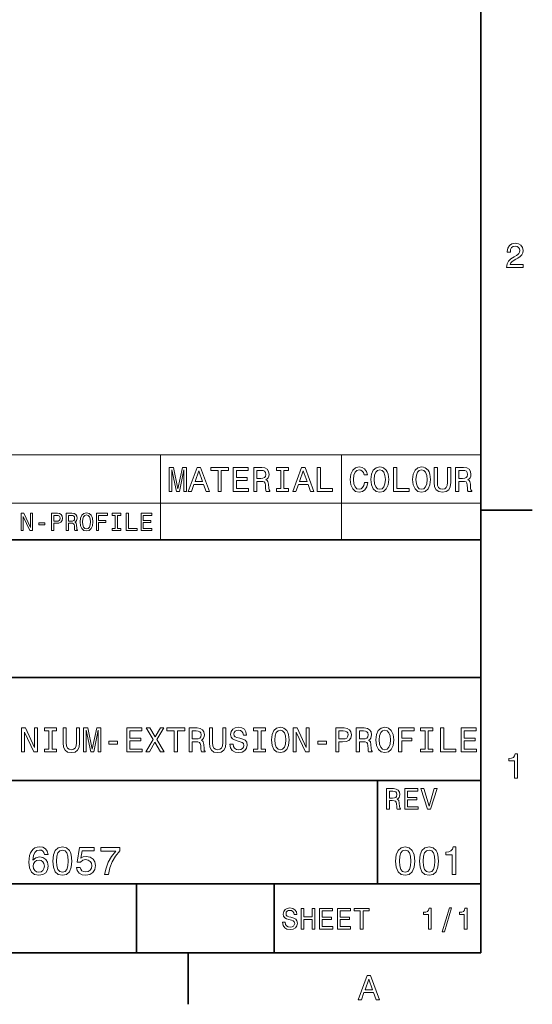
# Model space of a CAD drawing. Extents: x -13 to 420, y 0 to 297.
# Tile 11 of 12: x 343 to 418, y 2 to 146. Entities that reach past the tile are written whole.
import ezdxf

# ---------------------------------------------------------------- set-up
doc = ezdxf.new("R2010")
doc.units = 0

msp = doc.modelspace()

# ---------------------------------------------------------------- linework, layer by layer
at = {"color": 7, "lineweight": 35}
for p, q in [((410, 10), (410, 287)), ((410, 74.300003), (417.5, 74.300003)), ((220, 70), (410, 70)), ((410, 70), (410, 10)), ((220, 50), (410, 50)), ((285, 35), (410, 35)), ((395, 20), (395, 35)), ((220, 20), (410, 20)), ((360, 10), (360, 20)), ((380, 10), (380, 20)), ((10, 10), (410, 10)), ((220, 10), (410, 10)), ((367.5, 10), (367.5, 2.5))]:
    msp.add_line(p, q, dxfattribs=at)
at = {"color": 7, "lineweight": 13}
for p, q in [((247.331436, 82.365997), (410, 82.365997)), ((363.495667, 82.365997), (363.495667, 70)), ((389.783875, 82.365997), (389.783875, 70)), ((410, 82.365997), (410, 70)), ((247.331436, 75.319168), (410, 75.319168)), ((247.331436, 70), (410, 70))]:
    msp.add_line(p, q, dxfattribs=at)
for points in [[(413.76947, 109.566788), (416.175079, 109.566788), (416.175079, 110.000504), (414.273773, 110.000504), (414.3797, 110.237534), (414.561249, 110.434219), (415.121033, 110.79229), (415.418579, 110.943588), (415.751434, 111.160446), (415.988464, 111.412613), (416.124634, 111.710159), (416.175079, 112.048058), (416.089355, 112.471687), (415.852325, 112.804543), (415.489197, 113.016357), (415.020172, 113.092003), (414.536041, 113.006271), (414.167877, 112.769234), (413.930847, 112.390999), (413.850159, 111.891716), (413.850159, 111.821114), (414.309082, 111.821114), (414.309082, 111.861458), (414.354462, 112.204399), (414.490631, 112.456558), (414.707489, 112.617943), (414.994965, 112.673416), (415.287476, 112.622986), (415.504333, 112.496902), (415.645538, 112.300217), (415.695984, 112.053101), (415.660675, 111.821114), (415.56485, 111.624428), (415.403473, 111.452957), (415.181549, 111.301659), (414.884003, 111.140274), (414.389771, 110.827591), (414.041779, 110.494743), (413.835022, 110.091286), (413.76947, 109.581917)], [(364.752869, 77.009369), (365.141205, 77.009369), (365.141205, 80.1866), (365.796814, 77.009369), (366.23053, 77.009369), (366.881104, 80.1866), (366.881104, 77.009369), (367.274475, 77.009369), (367.274475, 80.509369), (366.65921, 80.509369), (366.013672, 77.422913), (365.373199, 80.509369), (364.752869, 80.509369)], [(367.516571, 77.009369), (367.98053, 77.009369), (368.348694, 78.038185), (369.745667, 78.038185), (370.113831, 77.009369), (370.587891, 77.009369), (369.306915, 80.514412), (368.792511, 80.514412)], [(371.853729, 77.009369), (372.317719, 77.009369), (372.317719, 80.085739), (373.376801, 80.085739), (373.376801, 80.509369), (370.789612, 80.509369), (370.789612, 80.085739), (371.853729, 80.085739)], [(374.062683, 77.009369), (376.281677, 77.009369), (376.281677, 77.432999), (374.526642, 77.432999), (374.526642, 78.618156), (376.090057, 78.618156), (376.090057, 79.036743), (374.526642, 79.036743), (374.526642, 80.085739), (376.241333, 80.085739), (376.241333, 80.509369), (374.062683, 80.509369)], [(377.033142, 77.009369), (377.502136, 77.009369), (377.502136, 78.487038), (377.981262, 78.487038), (378.33429, 78.471909), (378.556183, 78.401299), (378.677216, 78.234871), (378.727661, 77.937325), (378.752869, 77.483429), (378.783142, 77.185883), (378.843658, 77.009369), (379.373199, 77.009369), (379.373199, 77.105186), (379.257202, 77.246399), (379.216858, 77.508652), (379.181549, 78.073486), (379.095825, 78.492081), (378.979828, 78.623199), (378.798248, 78.719025), (379, 78.8451), (379.141205, 79.021614), (379.231964, 79.243515), (379.262238, 79.510811), (379.19162, 79.934441), (378.989899, 80.252167), (378.657043, 80.44381), (378.203156, 80.509369), (377.033142, 80.509369)], [(380.961792, 77.432999), (380.316284, 77.432999), (380.316284, 77.009369), (382.07132, 77.009369), (382.07132, 77.432999), (381.425781, 77.432999), (381.425781, 80.085739), (382.07132, 80.085739), (382.07132, 80.509369), (380.316284, 80.509369), (380.316284, 80.085739), (380.961792, 80.085739)], [(382.696686, 77.009369), (383.160645, 77.009369), (383.528809, 78.038185), (384.925781, 78.038185), (385.293945, 77.009369), (385.768005, 77.009369), (384.48703, 80.514412), (383.972626, 80.514412)], [(386.242065, 77.009369), (388.491333, 77.009369), (388.491333, 77.432999), (386.706055, 77.432999), (386.706055, 80.509369), (386.242065, 80.509369)], [(393.118896, 78.310524), (393.018036, 77.886894), (392.851593, 77.584297), (392.619598, 77.397697), (392.34729, 77.337181), (392.01947, 77.427956), (391.762268, 77.700294), (391.59079, 78.144096), (391.535309, 78.759369), (391.59079, 79.369598), (391.757233, 79.818443), (392.014435, 80.090782), (392.34729, 80.1866), (392.589355, 80.136169), (392.796112, 79.994957), (392.95752, 79.768013), (393.068451, 79.455338), (393.547577, 79.455338), (393.396271, 79.934441), (393.134033, 80.297554), (392.77594, 80.524498), (392.34729, 80.605194), (391.812683, 80.479111), (391.404205, 80.126083), (391.141937, 79.546112), (391.051178, 78.759369), (391.141937, 77.972626), (391.404205, 77.392654), (391.812683, 77.034584), (392.34729, 76.913551), (392.816284, 77.009369), (393.19455, 77.276657), (393.461823, 77.715424), (393.603027, 78.310524)], [(394.041809, 78.759369), (394.132568, 77.972626), (394.394836, 77.392654), (394.803314, 77.034584), (395.337921, 76.913551), (395.867462, 77.034584), (396.281006, 77.392654), (396.538208, 77.972626), (396.634033, 78.759369), (396.538208, 79.541069), (396.427246, 79.858795), (396.281006, 80.12104), (395.867462, 80.479111), (395.615295, 80.569885), (395.337921, 80.605194), (394.798279, 80.479111), (394.389771, 80.126083), (394.132568, 79.546112)], [(394.52594, 78.759369), (394.581421, 79.369598), (394.747864, 79.818443), (395.005066, 80.090782), (395.337921, 80.1866), (395.66571, 80.090782), (395.922913, 79.8134), (396.089355, 79.364555), (396.149872, 78.759369), (396.089355, 78.149139), (395.922913, 77.700294), (395.66571, 77.427956), (395.337921, 77.337181), (395.005066, 77.427956), (394.747864, 77.700294), (394.581421, 78.144096)], [(397.350159, 77.009369), (399.599426, 77.009369), (399.599426, 77.432999), (397.814148, 77.432999), (397.814148, 80.509369), (397.350159, 80.509369)], [(400.113831, 78.759369), (400.20462, 77.972626), (400.466858, 77.392654), (400.875366, 77.034584), (401.409943, 76.913551), (401.939484, 77.034584), (402.353027, 77.392654), (402.610229, 77.972626), (402.706055, 78.759369), (402.610229, 79.541069), (402.499298, 79.858795), (402.353027, 80.12104), (401.939484, 80.479111), (401.687347, 80.569885), (401.409943, 80.605194), (400.870331, 80.479111), (400.461823, 80.126083), (400.20462, 79.546112)], [(400.597992, 78.759369), (400.653473, 79.369598), (400.819885, 79.818443), (401.077087, 80.090782), (401.409943, 80.1866), (401.737762, 80.090782), (401.994965, 79.8134), (402.161407, 79.364555), (402.221924, 78.759369), (402.161407, 78.149139), (401.994965, 77.700294), (401.737762, 77.427956), (401.409943, 77.337181), (401.077087, 77.427956), (400.819885, 77.700294), (400.653473, 78.144096)], [(403.240662, 78.340782), (403.311249, 77.710381), (403.533142, 77.261528), (403.906342, 77.004326), (404.445984, 76.913551), (404.98056, 77.004326), (405.35376, 77.261528), (405.575653, 77.705338), (405.651306, 78.340782), (405.651306, 80.509369), (405.182281, 80.509369), (405.182281, 78.315567), (405.136902, 77.886894), (405.000732, 77.579254), (404.768738, 77.397697), (404.445984, 77.337181), (404.113129, 77.397697), (403.881134, 77.579254), (403.744965, 77.881844), (403.70462, 78.315567), (403.70462, 80.509369), (403.240662, 80.509369)], [(406.357361, 77.009369), (406.826385, 77.009369), (406.826385, 78.487038), (407.305481, 78.487038), (407.658508, 78.471909), (407.880432, 78.401299), (408.001465, 78.234871), (408.05188, 77.937325), (408.077087, 77.483429), (408.107361, 77.185883), (408.167877, 77.009369), (408.697418, 77.009369), (408.697418, 77.105186), (408.581421, 77.246399), (408.541077, 77.508652), (408.505768, 78.073486), (408.420044, 78.492081), (408.304047, 78.623199), (408.122498, 78.719025), (408.324219, 78.8451), (408.465424, 79.021614), (408.556213, 79.243515), (408.586456, 79.510811), (408.515869, 79.934441), (408.314148, 80.252167), (407.981293, 80.44381), (407.527405, 80.509369), (406.357361, 80.509369)], [(368.510071, 78.466858), (369.049713, 80.010086), (369.589325, 78.466858)], [(378.072021, 80.080696), (378.379669, 80.050438), (378.596527, 79.954613), (378.732697, 79.778099), (378.778076, 79.500725), (378.727661, 79.208214), (378.591492, 79.0317), (378.359497, 78.940926), (378.041779, 78.91571), (377.502136, 78.91571), (377.502136, 80.080696)], [(383.690186, 78.466858), (384.229828, 80.010086), (384.76944, 78.466858)], [(407.396271, 80.080696), (407.703918, 80.050438), (407.920776, 79.954613), (408.056946, 79.778099), (408.102325, 79.500725), (408.05188, 79.208214), (407.91571, 79.0317), (407.683716, 78.940926), (407.365997, 78.91571), (406.826385, 78.91571), (406.826385, 80.080696)], [(343.241364, 71.350151), (343.540344, 71.350151), (343.540344, 73.399864), (344.498566, 71.350151), (344.884003, 71.350151), (344.884003, 73.850151), (344.581421, 73.850151), (344.581421, 71.800438), (343.634003, 73.850151), (343.241364, 73.850151)], [(347.639771, 71.350151), (347.971191, 71.350151), (347.971191, 72.405624), (348.338623, 72.405624), (348.709656, 72.423637), (349.005035, 72.549721), (349.195984, 72.794678), (349.260803, 73.129692), (349.210388, 73.439491), (349.066284, 73.666435), (348.828552, 73.803322), (348.504333, 73.850151), (347.639771, 73.850151)], [(348.414276, 73.543953), (348.630402, 73.522339), (348.78891, 73.453896), (348.882568, 73.32782), (348.914978, 73.129692), (348.878967, 72.920753), (348.781708, 72.794678), (348.615997, 72.729836), (348.389038, 72.711823), (347.971191, 72.711823), (347.971191, 73.543953)], [(349.765137, 71.350151), (350.100159, 71.350151), (350.100159, 72.405624), (350.442383, 72.405624), (350.694519, 72.394821), (350.853027, 72.344391), (350.939484, 72.22551), (350.975525, 72.012978), (350.99353, 71.688766), (351.015137, 71.476234), (351.05835, 71.350151), (351.436615, 71.350151), (351.436615, 71.418594), (351.35376, 71.519463), (351.324921, 71.706779), (351.299713, 72.110237), (351.238464, 72.409225), (351.15564, 72.502892), (351.02594, 72.571335), (351.170044, 72.661392), (351.270905, 72.787468), (351.335754, 72.945969), (351.357361, 73.136894), (351.306915, 73.439491), (351.162842, 73.666435), (350.925079, 73.803322), (350.600861, 73.850151), (349.765137, 73.850151)], [(350.507202, 73.543953), (350.726959, 73.522339), (350.881836, 73.453896), (350.979126, 73.32782), (351.011536, 73.129692), (350.975525, 72.920753), (350.878235, 72.794678), (350.712524, 72.729836), (350.485596, 72.711823), (350.100159, 72.711823), (350.100159, 73.543953)], [(351.811249, 72.600151), (351.876099, 72.038193), (352.063416, 71.623924), (352.355194, 71.368164), (352.73703, 71.281708), (353.115295, 71.368164), (353.410675, 71.623924), (353.594391, 72.038193), (353.662842, 72.600151), (353.594391, 73.158508), (353.515137, 73.385452), (353.410675, 73.572777), (353.115295, 73.828537), (352.93515, 73.893379), (352.73703, 73.918594), (352.351593, 73.828537), (352.059814, 73.576378), (351.876099, 73.162109)], [(352.157074, 72.600151), (352.196686, 73.036034), (352.315552, 73.356636), (352.499268, 73.551163), (352.73703, 73.619606), (352.971191, 73.551163), (353.154907, 73.353035), (353.273773, 73.032425), (353.317017, 72.600151), (353.273773, 72.164268), (353.154907, 71.843666), (352.971191, 71.649139), (352.73703, 71.584297), (352.499268, 71.649139), (352.315552, 71.843666), (352.196686, 72.160667)], [(354.167145, 71.350151), (354.502167, 71.350151), (354.502167, 72.499283), (355.554047, 72.499283), (355.554047, 72.798279), (354.502167, 72.798279), (354.502167, 73.547554), (355.79538, 73.547554), (355.79538, 73.850151), (354.167145, 73.850151)], [(356.908508, 71.652748), (356.447388, 71.652748), (356.447388, 71.350151), (357.701019, 71.350151), (357.701019, 71.652748), (357.239929, 71.652748), (357.239929, 73.547554), (357.701019, 73.547554), (357.701019, 73.850151), (356.447388, 73.850151), (356.447388, 73.547554), (356.908508, 73.547554)], [(358.511536, 71.350151), (360.118164, 71.350151), (360.118164, 71.652748), (358.842957, 71.652748), (358.842957, 73.850151), (358.511536, 73.850151)], [(360.654907, 71.350151), (362.239929, 71.350151), (362.239929, 71.652748), (360.986328, 71.652748), (360.986328, 72.499283), (362.103027, 72.499283), (362.103027, 72.798279), (360.986328, 72.798279), (360.986328, 73.547554), (362.21109, 73.547554), (362.21109, 73.850151), (360.654907, 73.850151)], [(345.79541, 72.175079), (346.667145, 72.175079), (346.667145, 72.459663), (345.79541, 72.459663)], [(343.314087, 39.166786), (343.732666, 39.166786), (343.732666, 42.036385), (345.074188, 39.166786), (345.6138, 39.166786), (345.6138, 42.666786), (345.190186, 42.666786), (345.190186, 39.797188), (343.8638, 42.666786), (343.314087, 42.666786)], [(347.267975, 39.590416), (346.622437, 39.590416), (346.622437, 39.166786), (348.377502, 39.166786), (348.377502, 39.590416), (347.731964, 39.590416), (347.731964, 42.243156), (348.377502, 42.243156), (348.377502, 42.666786), (346.622437, 42.666786), (346.622437, 42.243156), (347.267975, 42.243156)], [(349.330658, 40.498199), (349.401245, 39.867794), (349.623169, 39.418949), (349.996368, 39.161743), (350.53598, 39.070965), (351.070557, 39.161743), (351.443787, 39.418949), (351.66568, 39.862751), (351.741333, 40.498199), (351.741333, 42.666786), (351.272308, 42.666786), (351.272308, 40.47298), (351.226929, 40.044308), (351.090759, 39.736671), (350.858765, 39.555115), (350.53598, 39.494595), (350.203125, 39.555115), (349.97113, 39.736671), (349.834991, 40.039265), (349.794617, 40.47298), (349.794617, 42.666786), (349.330658, 42.666786)], [(352.311218, 39.166786), (352.699524, 39.166786), (352.699524, 42.344021), (353.355164, 39.166786), (353.788879, 39.166786), (354.439453, 42.344021), (354.439453, 39.166786), (354.832825, 39.166786), (354.832825, 42.666786), (354.217529, 42.666786), (353.572021, 39.58033), (352.931519, 42.666786), (352.311218, 42.666786)], [(358.584991, 39.166786), (360.804016, 39.166786), (360.804016, 39.590416), (359.04895, 39.590416), (359.04895, 40.775578), (360.612366, 40.775578), (360.612366, 41.194164), (359.04895, 41.194164), (359.04895, 42.243156), (360.763672, 42.243156), (360.763672, 42.666786), (358.584991, 42.666786)], [(361.343628, 39.166786), (361.873169, 39.166786), (362.675049, 40.583935), (363.492065, 39.166786), (364.026642, 39.166786), (362.932251, 40.96722), (363.971161, 42.671829), (363.461792, 42.671829), (362.690186, 41.375721), (361.933685, 42.671829), (361.404144, 42.671829), (362.438019, 40.962173)], [(365.484131, 39.166786), (365.94812, 39.166786), (365.94812, 42.243156), (367.007172, 42.243156), (367.007172, 42.666786), (364.420013, 42.666786), (364.420013, 42.243156), (365.484131, 42.243156)], [(367.627502, 39.166786), (368.096527, 39.166786), (368.096527, 40.644451), (368.575623, 40.644451), (368.92865, 40.629322), (369.150574, 40.558716), (369.271606, 40.392292), (369.322021, 40.094742), (369.347229, 39.64085), (369.377502, 39.3433), (369.438019, 39.166786), (369.96756, 39.166786), (369.96756, 39.262608), (369.851563, 39.403816), (369.811218, 39.666065), (369.775909, 40.230907), (369.690186, 40.649494), (369.574188, 40.780621), (369.392639, 40.876442), (369.59436, 41.002522), (369.735565, 41.179035), (369.826355, 41.400936), (369.856628, 41.668228), (369.786011, 42.091858), (369.58429, 42.40958), (369.251404, 42.601223), (368.797546, 42.666786), (367.627502, 42.666786)], [(368.666412, 42.238113), (368.97406, 42.207851), (369.190918, 42.11203), (369.327087, 41.935516), (369.372467, 41.658142), (369.322021, 41.365635), (369.185852, 41.189121), (368.953857, 41.098343), (368.636139, 41.073128), (368.096527, 41.073128), (368.096527, 42.238113)], [(370.582825, 40.498199), (370.653442, 39.867794), (370.875336, 39.418949), (371.248535, 39.161743), (371.788177, 39.070965), (372.322754, 39.161743), (372.695953, 39.418949), (372.917847, 39.862751), (372.9935, 40.498199), (372.9935, 42.666786), (372.524475, 42.666786), (372.524475, 40.47298), (372.479095, 40.044308), (372.342926, 39.736671), (372.110931, 39.555115), (371.788177, 39.494595), (371.455322, 39.555115), (371.223328, 39.736671), (371.087158, 40.039265), (371.046814, 40.47298), (371.046814, 42.666786), (370.582825, 42.666786)], [(374.027374, 40.321686), (373.56842, 40.321686), (373.669312, 39.787102), (373.921448, 39.39373), (374.309784, 39.1567), (374.83429, 39.070965), (375.353729, 39.151657), (375.742065, 39.373558), (375.989197, 39.721542), (376.079956, 40.180473), (376.004303, 40.594021), (375.79248, 40.861309), (375.449554, 41.037823), (374.990631, 41.168949), (374.59726, 41.264771), (374.340027, 41.375721), (374.193787, 41.537102), (374.148407, 41.789265), (374.193787, 42.016209), (374.324921, 42.187679), (374.526642, 42.303673), (374.804016, 42.344021), (375.086426, 42.293587), (375.30835, 42.157421), (375.45459, 41.930473), (375.525208, 41.622837), (375.984131, 41.622837), (375.984131, 41.632923), (375.903442, 42.106987), (375.666412, 42.460014), (375.293213, 42.681915), (374.788879, 42.757565), (374.334991, 42.681915), (373.981964, 42.4701), (373.755035, 42.142292), (373.674347, 41.718658), (373.739899, 41.340416), (373.931549, 41.083214), (374.234131, 40.911743), (374.647675, 40.780621), (375.056183, 40.664623), (375.363831, 40.553673), (375.550415, 40.392292), (375.615967, 40.130043), (375.555481, 39.862751), (375.399109, 39.661022), (375.162109, 39.534943), (374.854462, 39.494595), (374.511505, 39.550072), (374.249268, 39.711456), (374.082825, 39.973701)], [(377.628235, 39.590416), (376.982697, 39.590416), (376.982697, 39.166786), (378.737732, 39.166786), (378.737732, 39.590416), (378.092224, 39.590416), (378.092224, 42.243156), (378.737732, 42.243156), (378.737732, 42.666786), (376.982697, 42.666786), (376.982697, 42.243156), (377.628235, 42.243156)], [(379.600128, 40.916786), (379.690918, 40.130043), (379.953156, 39.550072), (380.361664, 39.192001), (380.89624, 39.070965), (381.425781, 39.192001), (381.839325, 39.550072), (382.096527, 40.130043), (382.192352, 40.916786), (382.096527, 41.698486), (381.985596, 42.016209), (381.839325, 42.278458), (381.425781, 42.636528), (381.173615, 42.727306), (380.89624, 42.762608), (380.356628, 42.636528), (379.94812, 42.283501), (379.690918, 41.703529)], [(380.08429, 40.916786), (380.139771, 41.527016), (380.306183, 41.975864), (380.563385, 42.248199), (380.89624, 42.344021), (381.22406, 42.248199), (381.481262, 41.970821), (381.647705, 41.521973), (381.708191, 40.916786), (381.647705, 40.306557), (381.481262, 39.857708), (381.22406, 39.585373), (380.89624, 39.494595), (380.563385, 39.585373), (380.306183, 39.857708), (380.139771, 40.301514)], [(382.78241, 39.166786), (383.200989, 39.166786), (383.200989, 42.036385), (384.542511, 39.166786), (385.082123, 39.166786), (385.082123, 42.666786), (384.658508, 42.666786), (384.658508, 39.797188), (383.332123, 42.666786), (382.78241, 42.666786)], [(388.940186, 39.166786), (389.404175, 39.166786), (389.404175, 40.644451), (389.918579, 40.644451), (390.438049, 40.669666), (390.851593, 40.84618), (391.118896, 41.189121), (391.209656, 41.658142), (391.139038, 42.091858), (390.937317, 42.40958), (390.604462, 42.601223), (390.150574, 42.666786), (388.940186, 42.666786)], [(390.024506, 42.238113), (390.327087, 42.207851), (390.549011, 42.11203), (390.680115, 41.935516), (390.725525, 41.658142), (390.675079, 41.365635), (390.53891, 41.189121), (390.306915, 41.098343), (389.989197, 41.073128), (389.404175, 41.073128), (389.404175, 42.238113)], [(391.91571, 39.166786), (392.384735, 39.166786), (392.384735, 40.644451), (392.863831, 40.644451), (393.216858, 40.629322), (393.438782, 40.558716), (393.559814, 40.392292), (393.610229, 40.094742), (393.635437, 39.64085), (393.66571, 39.3433), (393.726227, 39.166786), (394.255768, 39.166786), (394.255768, 39.262608), (394.139771, 39.403816), (394.099426, 39.666065), (394.064117, 40.230907), (393.978394, 40.649494), (393.862396, 40.780621), (393.680847, 40.876442), (393.882568, 41.002522), (394.023773, 41.179035), (394.114563, 41.400936), (394.144836, 41.668228), (394.074219, 42.091858), (393.872498, 42.40958), (393.539612, 42.601223), (393.085754, 42.666786), (391.91571, 42.666786)], [(392.95462, 42.238113), (393.262268, 42.207851), (393.479126, 42.11203), (393.615295, 41.935516), (393.660675, 41.658142), (393.610229, 41.365635), (393.47406, 41.189121), (393.242065, 41.098343), (392.924347, 41.073128), (392.384735, 41.073128), (392.384735, 42.238113)], [(394.780273, 40.916786), (394.871033, 40.130043), (395.133301, 39.550072), (395.541809, 39.192001), (396.076385, 39.070965), (396.605927, 39.192001), (397.01947, 39.550072), (397.276672, 40.130043), (397.372498, 40.916786), (397.276672, 41.698486), (397.16571, 42.016209), (397.01947, 42.278458), (396.605927, 42.636528), (396.35376, 42.727306), (396.076385, 42.762608), (395.536743, 42.636528), (395.128235, 42.283501), (394.871033, 41.703529)], [(395.264404, 40.916786), (395.319885, 41.527016), (395.486328, 41.975864), (395.74353, 42.248199), (396.076385, 42.344021), (396.404175, 42.248199), (396.661377, 41.970821), (396.82782, 41.521973), (396.888336, 40.916786), (396.82782, 40.306557), (396.661377, 39.857708), (396.404175, 39.585373), (396.076385, 39.494595), (395.74353, 39.585373), (395.486328, 39.857708), (395.319885, 40.301514)], [(398.078552, 39.166786), (398.547546, 39.166786), (398.547546, 40.775578), (400.020172, 40.775578), (400.020172, 41.194164), (398.547546, 41.194164), (398.547546, 42.243156), (400.358093, 42.243156), (400.358093, 42.666786), (398.078552, 42.666786)], [(401.916443, 39.590416), (401.270905, 39.590416), (401.270905, 39.166786), (403.02594, 39.166786), (403.02594, 39.590416), (402.380432, 39.590416), (402.380432, 42.243156), (403.02594, 42.243156), (403.02594, 42.666786), (401.270905, 42.666786), (401.270905, 42.243156), (401.916443, 42.243156)], [(404.160675, 39.166786), (406.409973, 39.166786), (406.409973, 39.590416), (404.624664, 39.590416), (404.624664, 42.666786), (404.160675, 42.666786)], [(407.161407, 39.166786), (409.380432, 39.166786), (409.380432, 39.590416), (407.625366, 39.590416), (407.625366, 40.775578), (409.188782, 40.775578), (409.188782, 41.194164), (407.625366, 41.194164), (407.625366, 42.243156), (409.340088, 42.243156), (409.340088, 42.666786), (407.161407, 42.666786)], [(355.997803, 40.321686), (357.218262, 40.321686), (357.218262, 40.7201), (355.997803, 40.7201)], [(386.358063, 40.321686), (387.578522, 40.321686), (387.578522, 40.7201), (386.358063, 40.7201)], [(414.909241, 35.366787), (415.368164, 35.366787), (415.368164, 38.892002), (415.025208, 38.892002), (414.934448, 38.584366), (414.752899, 38.377594), (414.475525, 38.256557), (414.092224, 38.216209), (414.092224, 37.858143), (414.909241, 37.858143)], [(396.337189, 30.837175), (396.739197, 30.837175), (396.739197, 32.103745), (397.149841, 32.103745), (397.452454, 32.090778), (397.642639, 32.030258), (397.746399, 31.887608), (397.789612, 31.632565), (397.811249, 31.243515), (397.837189, 30.988472), (397.889038, 30.837175), (398.342926, 30.837175), (398.342926, 30.919308), (398.24353, 31.040346), (398.208923, 31.265129), (398.17868, 31.749279), (398.105194, 32.10807), (398.005768, 32.220459), (397.850159, 32.302593), (398.023041, 32.410664), (398.144104, 32.561958), (398.221893, 32.752159), (398.247833, 32.981266), (398.187317, 33.344379), (398.014404, 33.616714), (397.729095, 33.780979), (397.340057, 33.837177), (396.337189, 33.837177)], [(397.227661, 33.469742), (397.491364, 33.443802), (397.677246, 33.361671), (397.793945, 33.210373), (397.832855, 32.972622), (397.789612, 32.721901), (397.672913, 32.570606), (397.47406, 32.492794), (397.201721, 32.47118), (396.739197, 32.47118), (396.739197, 33.469742)], [(398.995667, 30.837175), (400.897705, 30.837175), (400.897705, 31.200287), (399.393372, 31.200287), (399.393372, 32.216137), (400.733429, 32.216137), (400.733429, 32.574928), (399.393372, 32.574928), (399.393372, 33.474064), (400.863098, 33.474064), (400.863098, 33.837177), (398.995667, 33.837177)], [(403.257935, 33.841499), (402.505768, 31.286743), (401.731995, 33.841499), (401.32132, 33.841499), (402.289612, 30.837175), (402.721893, 30.837175), (403.668579, 33.841499)], [(347.148438, 24.282421), (347.03891, 24.749281), (346.785309, 25.095102), (346.393372, 25.314121), (345.886169, 25.38905), (345.546112, 25.348703), (345.252167, 25.239193), (344.992798, 25.06052), (344.773773, 24.806917), (344.600891, 24.489914), (344.47406, 24.103746), (344.393372, 23.648417), (344.370331, 23.135448), (344.462555, 22.317003), (344.744965, 21.723343), (345.200287, 21.365995), (345.822784, 21.244957), (346.381866, 21.348703), (346.80838, 21.619596), (347.085022, 22.04611), (347.183014, 22.587896), (347.085022, 23.135448), (346.819885, 23.556196), (346.410675, 23.821327), (345.903473, 23.913546), (345.355927, 23.798271), (344.946686, 23.469742), (345.033142, 24.103746), (345.21759, 24.559078), (345.5, 24.829971), (345.891937, 24.922192), (346.180115, 24.876081), (346.399139, 24.755043), (346.543243, 24.553314), (346.618164, 24.282421)], [(347.845825, 23.314121), (347.932281, 22.409224), (348.203186, 21.763689), (348.635468, 21.371759), (349.234894, 21.244957), (349.828552, 21.371759), (350.260803, 21.763689), (350.52594, 22.409224), (350.618164, 23.314121), (350.52594, 24.213257), (350.416443, 24.570606), (350.260803, 24.864553), (349.828552, 25.256485), (349.234894, 25.38905), (348.635468, 25.256485), (348.203186, 24.858791), (347.932281, 24.213257)], [(348.399139, 23.314121), (348.445251, 24.011528), (348.589355, 24.51297), (348.848724, 24.806917), (349.234894, 24.910664), (349.615295, 24.806917), (349.874664, 24.51297), (350.018738, 24.011528), (350.06485, 23.314121), (350.018738, 22.610952), (349.874664, 22.10951), (349.615295, 21.815563), (349.234894, 21.717581), (348.848724, 21.815563), (348.589355, 22.10951), (348.445251, 22.610952)], [(351.275238, 22.40346), (351.402039, 21.930836), (351.684448, 21.56196), (352.099426, 21.331413), (352.6297, 21.244957), (353.211823, 21.348703), (353.667145, 21.631124), (353.955353, 22.080692), (354.06485, 22.657061), (353.966858, 23.193085), (353.690216, 23.613834), (353.257935, 23.884727), (352.698853, 23.98271), (352.266571, 23.913546), (351.932281, 23.723343), (352.093658, 24.801153), (353.845825, 24.801153), (353.845825, 25.273777), (351.70752, 25.273777), (351.390503, 23.152739), (351.851593, 23.152739), (352.185883, 23.423632), (352.612396, 23.521614), (352.981293, 23.458214), (353.263702, 23.273777), (353.442383, 22.991356), (353.505768, 22.628242), (353.442383, 22.265131), (353.257935, 21.98271), (352.975525, 21.804035), (352.612396, 21.740635), (352.306915, 21.780981), (352.070618, 21.913546), (351.897705, 22.121038), (351.811249, 22.40346)], [(355.373199, 21.360231), (355.955353, 21.360231), (356.145538, 22.311239), (356.479828, 23.198849), (356.952454, 24.023056), (357.569183, 24.795389), (357.569183, 25.273777), (354.825653, 25.273777), (354.825653, 24.749281), (357.015869, 24.749281), (356.381866, 23.971182), (355.903473, 23.158503), (355.569183, 22.293949)], [(397.641205, 23.314121), (397.727661, 22.409224), (397.998535, 21.763689), (398.430817, 21.371759), (399.030243, 21.244957), (399.623901, 21.371759), (400.056183, 21.763689), (400.32132, 22.409224), (400.413544, 23.314121), (400.32132, 24.213257), (400.211792, 24.570606), (400.056183, 24.864553), (399.623901, 25.256485), (399.030243, 25.38905), (398.430817, 25.256485), (397.998535, 24.858791), (397.727661, 24.213257)], [(398.194519, 23.314121), (398.240631, 24.011528), (398.384705, 24.51297), (398.644073, 24.806917), (399.030243, 24.910664), (399.410645, 24.806917), (399.670013, 24.51297), (399.814117, 24.011528), (399.860229, 23.314121), (399.814117, 22.610952), (399.670013, 22.10951), (399.410645, 21.815563), (399.030243, 21.717581), (398.644073, 21.815563), (398.384705, 22.10951), (398.240631, 22.610952)], [(401.110931, 23.314121), (401.197388, 22.409224), (401.468292, 21.763689), (401.900574, 21.371759), (402.5, 21.244957), (403.093658, 21.371759), (403.52594, 21.763689), (403.791046, 22.409224), (403.88327, 23.314121), (403.791046, 24.213257), (403.681549, 24.570606), (403.52594, 24.864553), (403.093658, 25.256485), (402.5, 25.38905), (401.900574, 25.256485), (401.468292, 24.858791), (401.197388, 24.213257)], [(401.664246, 23.314121), (401.710358, 24.011528), (401.854462, 24.51297), (402.113831, 24.806917), (402.5, 24.910664), (402.880402, 24.806917), (403.139771, 24.51297), (403.283844, 24.011528), (403.329956, 23.314121), (403.283844, 22.610952), (403.139771, 22.10951), (402.880402, 21.815563), (402.5, 21.717581), (402.113831, 21.815563), (401.854462, 22.10951), (401.710358, 22.610952)], [(405.865997, 21.360231), (406.390472, 21.360231), (406.390472, 25.38905), (405.998535, 25.38905), (405.894806, 25.037464), (405.687317, 24.801153), (405.3703, 24.662825), (404.932281, 24.616714), (404.932281, 24.207493), (405.865997, 24.207493)], [(346.623932, 22.582134), (346.560516, 22.219021), (346.399139, 21.942364), (346.139771, 21.757925), (345.817017, 21.700289), (345.476959, 21.757925), (345.21759, 21.9366), (345.050446, 22.213257), (344.998566, 22.57637), (345.056213, 22.933718), (345.21759, 23.204613), (345.482727, 23.377522), (345.840057, 23.440924), (346.151306, 23.377522), (346.399139, 23.210375), (346.560516, 22.939482)], [(381.618164, 14.418589), (381.224792, 14.418589), (381.311249, 13.960375), (381.527374, 13.623199), (381.860229, 13.42003), (382.309784, 13.346542), (382.755035, 13.415707), (383.087891, 13.605908), (383.299713, 13.904179), (383.377533, 14.297551), (383.312683, 14.652018), (383.131134, 14.881124), (382.837189, 15.032421), (382.443817, 15.144814), (382.106628, 15.226946), (381.886169, 15.322046), (381.760803, 15.460375), (381.721893, 15.676514), (381.760803, 15.871038), (381.873199, 16.018013), (382.046112, 16.117435), (382.283875, 16.152018), (382.52594, 16.108789), (382.716125, 15.992075), (382.841492, 15.797551), (382.902008, 15.533862), (383.29538, 15.533862), (383.29538, 15.542507), (383.226227, 15.948848), (383.023041, 16.251442), (382.703156, 16.441643), (382.270905, 16.506485), (381.881836, 16.441643), (381.579254, 16.260086), (381.384735, 15.979107), (381.315552, 15.615994), (381.371765, 15.291787), (381.536011, 15.071326), (381.79538, 14.924352), (382.149841, 14.81196), (382.5, 14.712537), (382.763702, 14.617435), (382.923645, 14.479107), (382.979828, 14.254323), (382.927948, 14.025216), (382.793945, 13.852305), (382.59079, 13.744237), (382.327087, 13.709655), (382.033142, 13.757205), (381.80835, 13.895534), (381.66571, 14.120317)], [(383.900574, 13.428675), (384.302582, 13.428675), (384.302582, 14.837896), (385.504333, 14.837896), (385.504333, 13.428675), (385.902008, 13.428675), (385.902008, 16.428675), (385.504333, 16.428675), (385.504333, 15.205332), (384.302582, 15.205332), (384.302582, 16.428675), (383.900574, 16.428675)], [(386.597992, 13.428675), (388.5, 13.428675), (388.5, 13.791787), (386.995667, 13.791787), (386.995667, 14.807637), (388.335724, 14.807637), (388.335724, 15.166427), (386.995667, 15.166427), (386.995667, 16.065563), (388.465424, 16.065563), (388.465424, 16.428675), (386.597992, 16.428675)], [(389.200287, 13.428675), (391.102295, 13.428675), (391.102295, 13.791787), (389.597992, 13.791787), (389.597992, 14.807637), (390.938049, 14.807637), (390.938049, 15.166427), (389.597992, 15.166427), (389.597992, 16.065563), (391.067719, 16.065563), (391.067719, 16.428675), (389.200287, 16.428675)], [(392.511536, 13.428675), (392.90921, 13.428675), (392.90921, 16.065563), (393.817017, 16.065563), (393.817017, 16.428675), (391.599426, 16.428675), (391.599426, 16.065563), (392.511536, 16.065563)], [(402.416443, 13.428675), (402.809814, 13.428675), (402.809814, 16.450289), (402.515839, 16.450289), (402.438049, 16.1866), (402.28241, 16.009367), (402.044678, 15.905621), (401.716125, 15.871038), (401.716125, 15.564121), (402.416443, 15.564121)], [(404.42218, 13.026657), (404.720459, 13.026657), (405.766571, 16.510807), (405.463989, 16.510807)], [(407.621033, 13.428675), (408.014404, 13.428675), (408.014404, 16.450289), (407.720459, 16.450289), (407.642639, 16.1866), (407.48703, 16.009367), (407.249268, 15.905621), (406.920746, 15.871038), (406.920746, 15.564121), (407.621033, 15.564121)], [(392.216858, 3.166787), (392.680847, 3.166787), (393.049011, 4.195605), (394.445984, 4.195605), (394.814117, 3.166787), (395.288177, 3.166787), (394.007202, 6.67183), (393.492798, 6.67183)], [(393.210388, 4.624279), (393.75, 6.167507), (394.289642, 4.624279)]]:
    msp.add_lwpolyline(points, close=True, dxfattribs=at)

doc.saveas('drawing.dxf')
